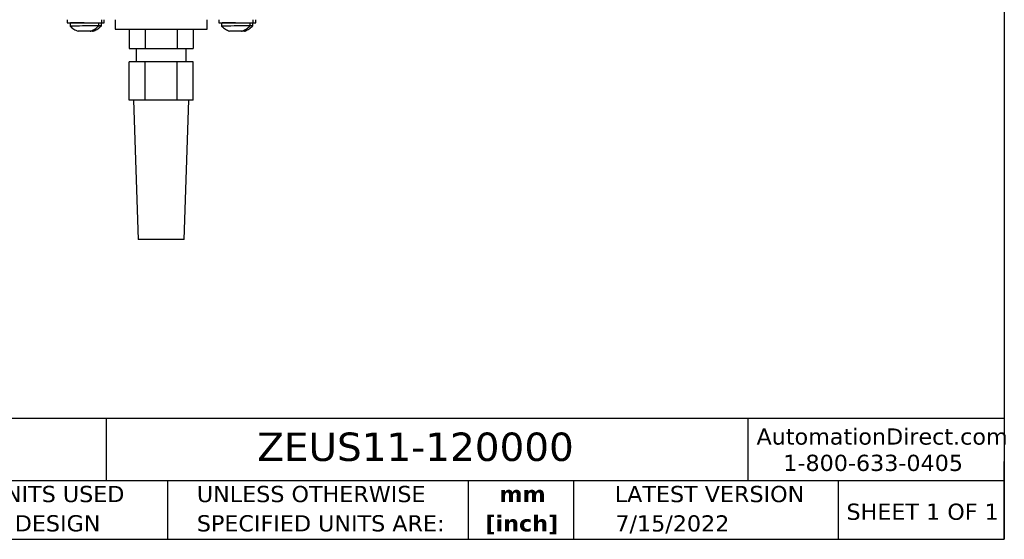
# Model space of a CAD drawing. Header units: millimetres. Extents: x 13 to 546, y 13 to 419.
# Tile 11 of 24: x 289 to 546, y 13 to 148. Entities that reach past the tile are written whole.
import ezdxf

# ---------------------------------------------------------------- set-up
doc = ezdxf.new("R2010")
doc.units = ezdxf.units.MM
doc.header["$LTSCALE"] = 2
doc.linetypes.add('SLD-Solid', pattern=[0])
doc.layers.add('TEXT', color=140, linetype='SLD-Solid', lineweight=25)
doc.styles.add('SLDTEXTSTYLE0', font='VERDANA.TTF')
doc.styles.add('SLDTEXTSTYLE1', font='VERDANAB.TTF')

# ---------------------------------------------------------------- blocks, each defined once
blk = doc.blocks.new('SW_NOTE_0_1')
at = {"layer": 'TEXT', "color": 0, "char_height": 4.233, "attachment_point": 2, "style": 'SLDTEXTSTYLE1'}
for s, insert in [('mm', (5.69, 5.38)), ('[inch]', (5.52, -2.27))]:
    blk.add_mtext(s, dxfattribs=dict(at, insert=insert))
blk = doc.blocks.new('SW_NOTE_0_2')
at = {"layer": 'TEXT', "color": 0, "char_height": 4.2333, "attachment_point": 1, "style": 'SLDTEXTSTYLE0'}
for s, insert in [('UNLESS OTHERWISE ', (0, 5.38)), ('SPECIFIED UNITS ARE:', (0, -2.27))]:
    blk.add_mtext(s, dxfattribs=dict(at, insert=insert))
blk = doc.blocks.new('SW_NOTE_0_6')
at = {"layer": 'TEXT', "color": 0, "char_height": 4.2333, "attachment_point": 1, "style": 'SLDTEXTSTYLE0'}
for s, insert in [('METRIC UNITS USED ', (0, 5.38)), ('FOR PART DESIGN', (0, -2.27))]:
    blk.add_mtext(s, dxfattribs=dict(at, insert=insert))

msp = doc.modelspace()

# ---------------------------------------------------------------- linework, layer by layer
for p, q in [((301.354, 148.45), (301.354, 147.65)), ((301.354, 147.65), (310.354, 147.65)), ((302.104, 147.584), (302.119, 146.755)), ((303.854, 147.65), (303.855, 147.616)), ((309.617, 146.885), (309.604, 147.65)), ((310.296, 146.885), (310.283, 147.65)), ((310.354, 147.65), (310.354, 148.45)), ((310.354, 147.65), (311.032, 147.65)), ((311.032, 147.65), (311.032, 148.45)), ((313.882, 148.45), (313.882, 145.95)), ((337.882, 145.95), (337.882, 148.45)), ((340.911, 148.45), (340.911, 147.65)), ((340.911, 147.65), (349.911, 147.65)), ((341.662, 147.584), (341.676, 146.755)), ((343.412, 147.65), (343.412, 147.616)), ((349.175, 146.885), (349.162, 147.65)), ((349.854, 146.885), (349.84, 147.65)), ((349.911, 147.65), (349.911, 148.45)), ((349.911, 147.65), (350.59, 147.65)), ((350.59, 147.65), (350.59, 148.45)), ((313.882, 145.95), (325.882, 145.95)), ((317.532, 145.95), (317.532, 140.95)), ((321.707, 145.95), (321.707, 140.95)), ((325.882, 145.95), (337.882, 145.95)), ((330.057, 145.95), (330.057, 140.95)), ((334.232, 145.95), (334.232, 140.95)), ((317.532, 140.95), (321.707, 140.95)), ((319.382, 140.95), (319.382, 137.45)), ((321.707, 140.95), (330.057, 140.95)), ((330.057, 140.95), (334.232, 140.95)), ((332.382, 137.45), (332.382, 140.95)), ((317.499, 127.45), (317.499, 137.45)), ((321.69, 137.45), (317.499, 137.45)), ((321.69, 127.45), (321.69, 137.45)), ((330.074, 137.45), (321.69, 137.45)), ((330.074, 127.45), (330.074, 137.45)), ((334.266, 137.45), (330.074, 137.45)), ((334.266, 127.45), (334.266, 137.45)), ((321.69, 127.45), (317.499, 127.45)), ((318.637, 127.45), (319.844, 91.063)), ((330.074, 127.45), (321.69, 127.45)), ((334.266, 127.45), (330.074, 127.45)), ((331.921, 91.063), (333.128, 127.45)), ((331.921, 91.063), (319.844, 91.063))]:
    msp.add_line(p, q)
at = {"flags": 128}
for points in [[(305.788, 147.65), (305.353, 147.642), (304.51, 147.627), (303.739, 147.614), (303.082, 147.602), (302.574, 147.593), (302.243, 147.587), (302.107, 147.584), (302.104, 147.584)], [(309.617, 146.885), (309.607, 146.885), (309.441, 146.883), (309.082, 146.877), (308.55, 146.868), (307.873, 146.856), (307.089, 146.842), (306.238, 146.828), (305.368, 146.812), (304.524, 146.798), (303.753, 146.784), (303.096, 146.772), (302.589, 146.763), (302.258, 146.757), (302.122, 146.755), (302.119, 146.755)], [(345.346, 147.65), (344.911, 147.642), (344.068, 147.627), (343.296, 147.614), (342.639, 147.602), (342.132, 147.593), (341.801, 147.587), (341.665, 147.584), (341.662, 147.584)], [(349.175, 146.885), (349.164, 146.885), (348.998, 146.883), (348.64, 146.877), (348.108, 146.868), (347.431, 146.856), (346.646, 146.842), (345.796, 146.828), (344.925, 146.812), (344.082, 146.798), (343.311, 146.784), (342.654, 146.772), (342.146, 146.763), (341.816, 146.757), (341.679, 146.755), (341.676, 146.755)], [(307.315, 145.475), (306.908, 145.468), (306.368, 145.459), (305.765, 145.448), (305.18, 145.438), (304.687, 145.429), (304.352, 145.423), (304.219, 145.421), (304.217, 145.421)], [(307.993, 145.475), (307.586, 145.468), (307.357, 145.464)], [(346.872, 145.475), (346.465, 145.468), (345.925, 145.459), (345.323, 145.448), (344.737, 145.438), (344.245, 145.429), (343.91, 145.423), (343.776, 145.421), (343.775, 145.421)], [(347.551, 145.475), (347.144, 145.468), (346.914, 145.464)]]:
    msp.add_lwpolyline(points, dxfattribs=at)
for centre, radius, start, end in [((314.356, -119.217), 266.134, 90.874, 91.01113), ((353.894, -118.066), 264.982, 90.8736, 91.01133), ((308.083, 108.372), 37.111, 90.79779, 91.04163), ((308.762, 108.372), 37.111, 90.79779, 91.04163), ((347.641, 108.372), 37.111, 90.79779, 91.04163), ((348.32, 108.372), 37.111, 90.79779, 91.04163)]:
    msp.add_arc(centre, radius, start, end)
for points, knots in [([(302.119, 146.755), (302.435, 146.48), (303.068, 145.93), (303.834, 145.591), (304.217, 145.421)], [0, 0, 0, 0, 0.5000001, 1, 1, 1, 1]), ([(307.567, 145.479), (307.944, 145.662), (308.697, 146.029), (309.311, 146.6), (309.617, 146.885)], [0, 0, 0, 0, 0.4999996, 1, 1, 1, 1]), ([(308.245, 145.479), (308.622, 145.662), (309.376, 146.029), (309.989, 146.6), (310.296, 146.885)], [0, 0, 0, 0, 0.4999996, 1, 1, 1, 1]), ([(341.676, 146.755), (341.993, 146.48), (342.626, 145.93), (343.392, 145.591), (343.775, 145.421)], [0, 0, 0, 0, 0.5000001, 1, 1, 1, 1]), ([(347.124, 145.479), (347.501, 145.662), (348.255, 146.029), (348.868, 146.6), (349.175, 146.885)], [0, 0, 0, 0, 0.4999996, 1, 1, 1, 1]), ([(347.803, 145.479), (348.18, 145.662), (348.934, 146.029), (349.547, 146.6), (349.854, 146.885)], [0, 0, 0, 0, 0.4999996, 1, 1, 1, 1])]:
    msp.add_open_spline(points, degree=3, knots=knots)
for points in [[(307.315, 145.475), (307.354, 145.478), (307.386, 145.479), (307.409, 145.477)], [(307.993, 145.475), (308.033, 145.478), (308.064, 145.479), (308.087, 145.477)], [(346.872, 145.475), (346.912, 145.478), (346.943, 145.479), (346.966, 145.477)], [(347.551, 145.475), (347.59, 145.478), (347.622, 145.479), (347.645, 145.477)]]:
    msp.add_open_spline(points, degree=3)
at = {"layer": 'TEXT'}
for p, q in [((546.1, 419.1), (546.1, 12.7)), ((546.1, 44.252), (12.7, 44.252)), ((311.518, 44.252), (311.518, 27.94)), ((479.151, 44.252), (479.151, 27.94)), ((546.1, 12.7), (546.1, 33.02)), ((546.1, 27.94), (12.7, 27.94)), ((327.56, 27.94), (327.56, 12.7)), ((406.049, 27.94), (406.049, 12.7)), ((433.624, 27.94), (433.624, 12.7)), ((502.697, 27.94), (502.697, 12.7)), ((12.7, 12.7), (546.1, 12.7))]:
    msp.add_line(p, q, dxfattribs=at)

# ---------------------------------------------------------------- block references
for name, p in [('SW_NOTE_0_6', (256.957, 21.271)), ('SW_NOTE_0_2', (335.216, 21.271)), ('SW_NOTE_0_1', (414.572, 21.266))]:
    msp.add_blockref(name, p, dxfattribs=at)

# ---------------------------------------------------------------- texts
at = {"layer": 'TEXT', "style": 'SLDTEXTSTYLE0'}
for s, insert, char_height, attachment_point in [('AutomationDirect.com', (481.39, 41.673), 4.23333, 1), ('ZEUS11-120000', (351.004, 40.588), 7.40833, 1), ('1-800-633-0405', (488.383, 34.794), 4.23333, 1), ('LATEST VERSION', (469.104, 26.648), 4.23333, 2), ('SHEET 1 OF 1', (504.883, 22.023), 4.23333, 1), ('7/15/2022', (459.403, 18.975), 4.2333, 2)]:
    msp.add_mtext(s, dxfattribs=dict(at, insert=insert, char_height=char_height, attachment_point=attachment_point))

doc.saveas('drawing.dxf')
